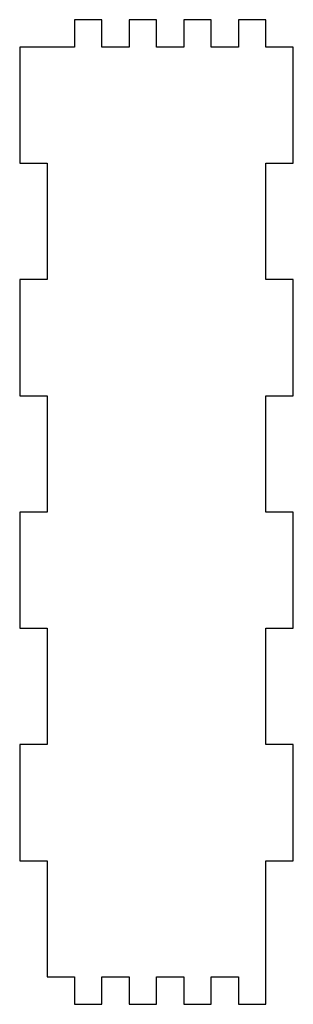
# Model space of a CAD drawing. Header units: metres. Extents: x -25 to 225, y -25 to 875.
import ezdxf

# ---------------------------------------------------------------- set-up
doc = ezdxf.new("R2010")
doc.units = ezdxf.units.M

msp = doc.modelspace()

# ---------------------------------------------------------------- linework, layer by layer
for p, q in [((50, 875), (25, 875)), ((25, 875), (25, 850)), ((50, 850), (50, 875)), ((100, 875), (75, 875)), ((75, 875), (75, 850)), ((100, 850), (100, 875)), ((150, 875), (125, 875)), ((125, 875), (125, 850)), ((150, 850), (150, 875)), ((200, 875), (175, 875)), ((175, 875), (175, 850)), ((200, 850), (200, 875)), ((25, 850), (-25, 850)), ((-25, 850), (-25, 743.75)), ((75, 850), (50, 850)), ((125, 850), (100, 850)), ((175, 850), (150, 850)), ((225, 850), (200, 850)), ((225, 743.75), (225, 850)), ((-25, 743.75), (0, 743.75)), ((0, 743.75), (0, 637.5)), ((200, 637.5), (200, 743.75)), ((200, 743.75), (225, 743.75)), ((0, 637.5), (-25, 637.5)), ((-25, 637.5), (-25, 531.25)), ((225, 637.5), (200, 637.5)), ((225, 531.25), (225, 637.5)), ((-25, 531.25), (0, 531.25)), ((0, 531.25), (0, 425)), ((200, 425), (200, 531.25)), ((200, 531.25), (225, 531.25)), ((0, 425), (-25, 425)), ((-25, 425), (-25, 318.75)), ((225, 425), (200, 425)), ((225, 318.75), (225, 425)), ((-25, 318.75), (0, 318.75)), ((0, 318.75), (0, 212.5)), ((200, 212.5), (200, 318.75)), ((200, 318.75), (225, 318.75)), ((0, 212.5), (-25, 212.5)), ((-25, 212.5), (-25, 106.25)), ((225, 212.5), (200, 212.5)), ((225, 106.25), (225, 212.5)), ((-25, 106.25), (0, 106.25)), ((0, 106.25), (0, 0)), ((200, -25), (200, 106.25)), ((200, 106.25), (225, 106.25)), ((0, 0), (25, 0)), ((25, 0), (25, -25)), ((50, 0), (75, 0)), ((50, -25), (50, 0)), ((75, 0), (75, -25)), ((100, -25), (100, 0)), ((100, 0), (125, 0)), ((125, 0), (125, -25)), ((150, -25), (150, 0)), ((150, 0), (175, 0)), ((175, 0), (175, -25)), ((25, -25), (50, -25)), ((75, -25), (100, -25)), ((125, -25), (150, -25)), ((175, -25), (200, -25))]:
    msp.add_line(p, q)

doc.saveas('drawing.dxf')
